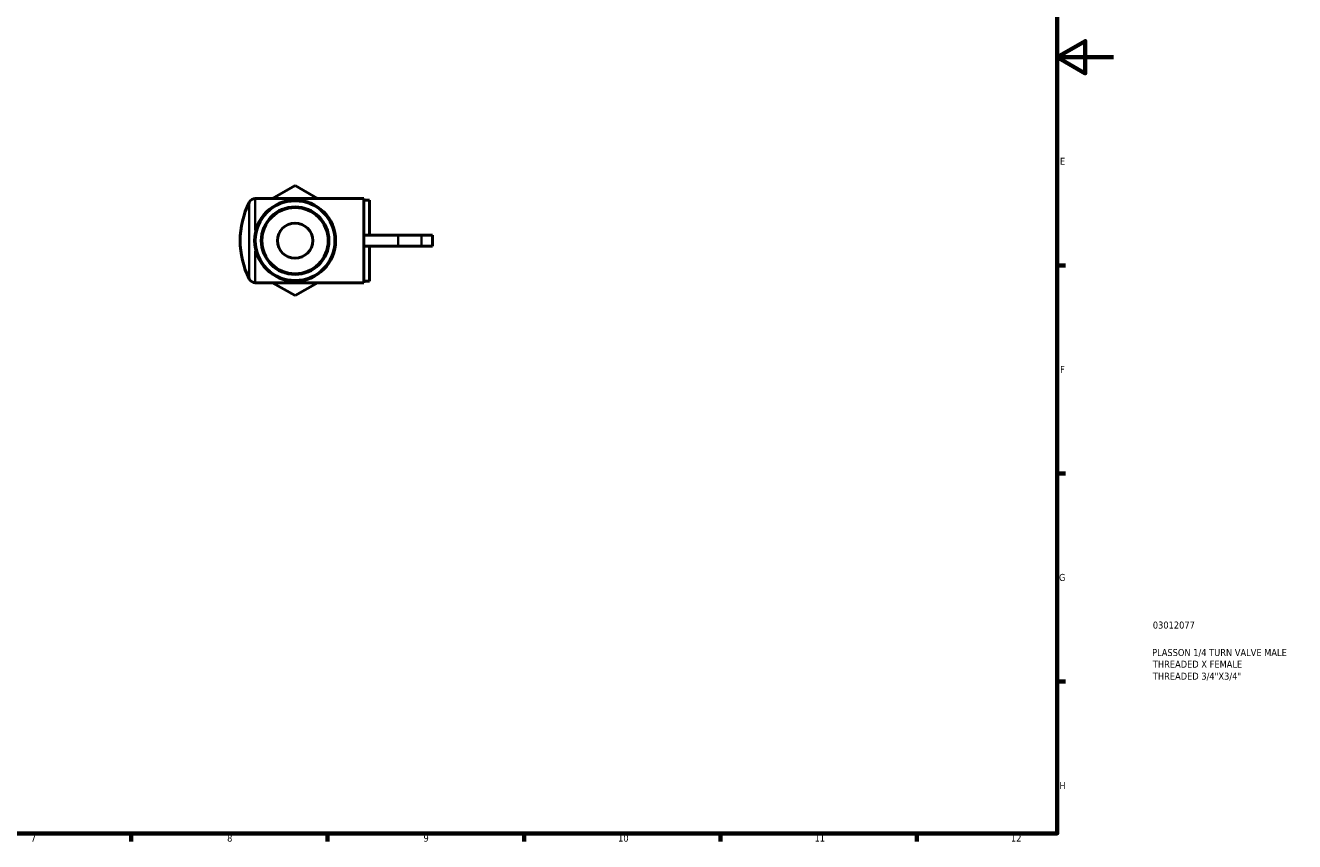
# Model space of a CAD drawing. Header units: millimetres. Extents: x 0 to 906, y 0 to 594.
# Tile 3 of 4: x 453 to 906, y 17 to 308. Entities that reach past the tile are written whole.
import ezdxf

# ---------------------------------------------------------------- set-up
doc = ezdxf.new("R2010")
doc.units = ezdxf.units.MM
for name, color, linetype, lineweight in [('Border (ISO)', 7, 'Continuous', 70), ('Title (ISO)', 7, 'Continuous', 50), ('Visible (ISO)', 7, 'Continuous', 50), ('Visible Narrow (ISO)', 7, 'Continuous', 35)]:
    doc.layers.add(name, color=color, linetype=linetype, lineweight=lineweight)
doc.styles.add('Note Text (ISO)', font='tahoma.ttf')

# ---------------------------------------------------------------- blocks, each defined once
blk = doc.blocks.new('Borders Default Border')
at = {"layer": 'Border (ISO)'}
for p, q in [((821, 222.75), (823.9, 222.75)), ((821, 148.5), (823.9, 148.5)), ((821, 74.25), (823.9, 74.25)), ((490.58, 20), (490.58, 17.1)), ((560.67, 20), (560.67, 17.1)), ((630.75, 20), (630.75, 17.1)), ((700.83, 20), (700.83, 17.1)), ((770.92, 20), (770.92, 17.1))]:
    blk.add_line(p, q, dxfattribs=at)
at = {"layer": 'Border (ISO)', "flags": 128}
for points in [[(20, 20), (20, 574), (821, 574), (821, 20), (20, 20)], [(841, 297), (821, 297), (831, 302.77), (831, 291.23), (821, 297)]]:
    blk.add_lwpolyline(points, dxfattribs=at)
at = {"layer": 'Border (ISO)', "color": 232, "true_color": 0xca0064, "char_height": 2.5, "attachment_point": 7, "style": 'Note Text (ISO)'}
for s, insert in [('E', (821.94, 258.63)), ('F', (822, 184.38)), ('G', (821.61, 110.08)), ('H', (821.74, 35.88)), ('7', (454.77, 17.1)), ('8', (524.81, 17.04)), ('9', (594.88, 17.05)), ('10', (664.29, 17.05)), ('11', (734.37, 17.1)), ('12', (804.46, 17.1))]:
    blk.add_mtext(s, dxfattribs=dict(at, insert=insert))
blk = doc.blocks.new('Title Blocks ISO')
at = {"layer": 'Title (ISO)', "color": 232, "true_color": 0xca0064, "style": 'Note Text (ISO)'}
for tag, p in [('PART_NUMBER_001', (34.08, 73.13)), ('DESCRIPTION_001', (33.84, 63.34)), ('DESCRIPTION_002', (34.09, 59.17)), ('DESCRIPTION_003', (34.09, 54.89))]:
    blk.add_attdef(tag, p, '', height=2.5, dxfattribs=at)

msp = doc.modelspace()

# ---------------------------------------------------------------- linework, layer by layer
at = {"layer": 'Visible (ISO)'}
for p, q in [((549.064, 251.187), (541.045, 246.557)), ((557.083, 246.557), (549.064, 251.187)), ((573.564, 246.557), (534.859, 246.557)), ((573.564, 246.557), (573.564, 233.557)), ((573.564, 246.057), (575.564, 246.057)), ((575.564, 233.557), (575.564, 246.057)), ((585.847, 233.557), (573.564, 233.557)), ((573.564, 231.557), (573.564, 233.557)), ((573.564, 229.557), (573.564, 231.557)), ((594.213, 233.557), (585.847, 233.557)), ((598.064, 233.557), (594.213, 233.557)), ((598.064, 229.557), (598.064, 233.557)), ((573.564, 229.557), (573.564, 216.557)), ((573.564, 229.557), (585.847, 229.557)), ((575.564, 217.057), (575.564, 229.557)), ((585.847, 229.557), (594.213, 229.557)), ((598.064, 229.557), (594.213, 229.557)), ((573.564, 216.557), (534.859, 216.557)), ((541.045, 216.557), (549.064, 211.927)), ((549.064, 211.927), (557.083, 216.557)), ((573.564, 217.057), (575.564, 217.057))]:
    msp.add_line(p, q, dxfattribs=at)
for radius in [14.47, 14.225, 12.059, 11.813, 6.296]:
    msp.add_circle((549.064, 231.557), radius, dxfattribs=at)
for centre, radius, start, end in [((560.123, 231.557), 30.659, 153.58346, 206.41654), ((534.859, 244.107), 2.45, 90, 153.58346), ((534.859, 219.007), 2.45, 206.41654, 270)]:
    msp.add_arc(centre, radius, start, end, dxfattribs=at)
at = {"layer": 'Visible Narrow (ISO)'}
for p, q in [((532.665, 218.085), (532.665, 245.029)), ((534.859, 246.521), (534.859, 235.332)), ((585.847, 233.357), (585.847, 229.757)), ((594.213, 233.357), (594.213, 229.757)), ((534.859, 227.783), (534.859, 216.593))]:
    msp.add_line(p, q, dxfattribs=at)

# ---------------------------------------------------------------- block references
msp.add_blockref('Borders Default Border', (0, 0))
msp.add_blockref('Title Blocks ISO', (821, 20)).add_auto_attribs({'PART_NUMBER_001': '03012077', 'DESCRIPTION_001': 'PLASSON 1/4 TURN VALVE MALE', 'DESCRIPTION_002': 'THREADED X FEMALE', 'DESCRIPTION_003': 'THREADED 3/4"X3/4"'})

doc.saveas('drawing.dxf')
